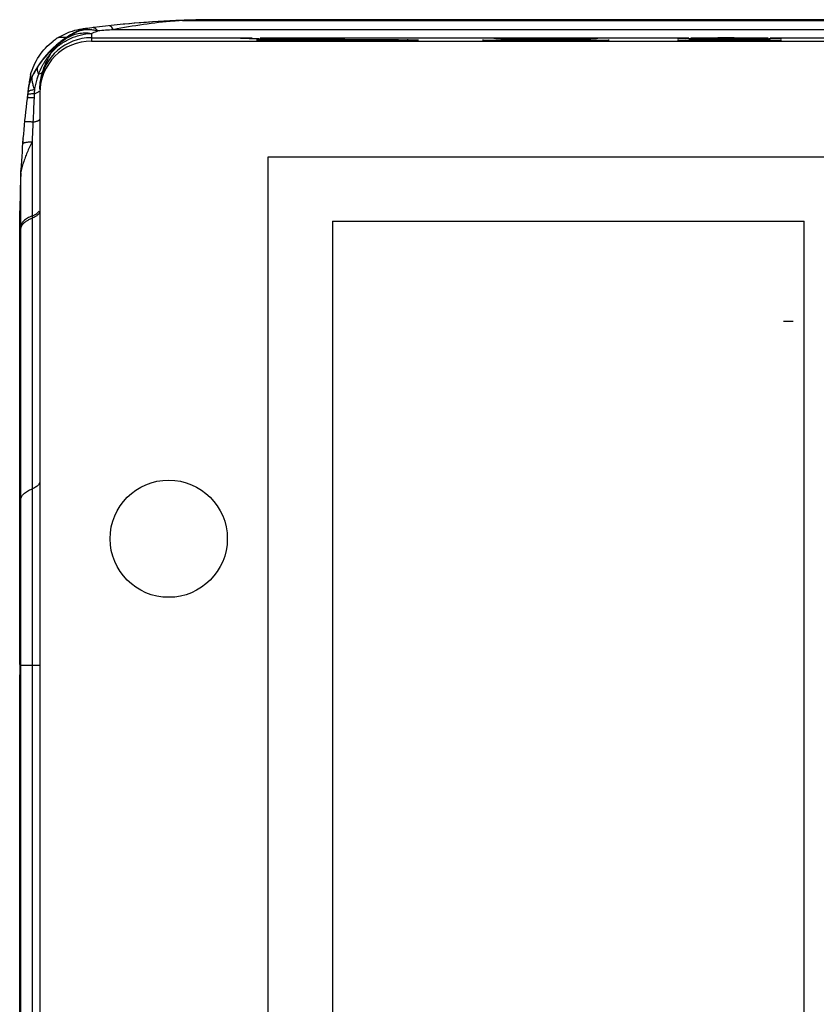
# Model space of a CAD drawing. Header units: millimetres. Extents: x 873 to 1322, y 26 to 485.
# Tile 4 of 6: x 874 to 1034, y 287 to 485. Entities that reach past the tile are written whole.
import ezdxf

# ---------------------------------------------------------------- set-up
doc = ezdxf.new("R2010")
doc.units = ezdxf.units.MM
doc.header["$LTSCALE"] = 30.734
doc.layers.get('0').update_dxf_attribs({"linetype": 'CONTINUOUS'})

msp = doc.modelspace()

# ---------------------------------------------------------------- linework, layer by layer
at = {"color": 6, "linetype": 'Continuous'}
for p, q in [((906.62, 485.33), (906.13, 485.31)), ((906.63, 485.3), (906.13, 485.28)), ((908.98, 485.4), (908.99, 485.32)), ((909.72, 485.41), (909.72, 485.32)), ((1097.53, 485.45), (913.53, 485.45)), ((887.23, 483.71), (886.96, 483.67)), ((887.23, 483.69), (886.96, 483.66)), ((881.48, 481.95), (883.05, 481.95)), ((875.25, 471.62), (875.27, 471.8)), ((873.74, 454.52), (873.75, 454.76)), ((873.75, 454.76), (873.76, 455.06)), ((873.76, 454.53), (873.77, 454.77)), ((873.53, 445.45), (873.53, 446.9)), ((873.53, 355.45), (873.53, 445.45)), ((873.53, 445.45), (873.53, 445.45)), ((873.53, 444.86), (873.76, 444.86)), ((873.53, 444.86), (873.53, 444.86)), ((873.53, 441.95), (873.53, 441.95)), ((873.53, 441.43), (873.53, 441.43)), ((873.53, 390.47), (873.76, 390.47)), ((873.53, 355.45), (873.52, 355.45)), ((873.53, 355.45), (873.54, 353.41)), ((873.53, 355.45), (873.76, 355.45)), ((873.51, 158.52), (873.54, 353.41)), ((873.56, 353.41), (873.55, 353.41))]:
    msp.add_line(p, q, dxfattribs=at)
at = {"color": 7, "linetype": 'Continuous'}
for p, q in [((906.31, 485.31), (906.42, 485.31)), ((906.42, 485.31), (906.56, 485.32)), ((1288.64, 485.31), (906.42, 485.31)), ((906.56, 485.32), (906.62, 485.32)), ((906.62, 485.32), (1288.58, 485.32)), ((887.98, 482.7), (887.98, 481.14)), ((1300.79, 483.43), (892.38, 483.43)), ((887.98, 481.82), (920.36, 481.82)), ((887.98, 481.14), (1307.08, 481.14)), ((936.7, 481.82), (971.36, 481.82)), ((987.7, 481.82), (1008.36, 481.82)), ((1024.7, 481.82), (1042.36, 481.82)), ((876.07, 474.21), (876.03, 474.03)), ((875.25, 471.61), (875.23, 471.45)), ((876.43, 470.48), (876.39, 469.72)), ((877.57, 470.73), (877.57, 40.17)), ((876, 460.81), (876, 51.06)), ((923.54, 53.09), (923.54, 457.81)), ((923.54, 457.81), (1271.51, 457.81)), ((873.76, 455.08), (873.77, 455.16)), ((873.76, 57.15), (873.76, 454.77)), ((873.77, 455.17), (873.77, 455.16)), ((936.52, 444.83), (936.52, 66.07)), ((936.52, 444.83), (1031.54, 444.83)), ((1031.54, 66.07), (1031.54, 444.83)), ((1027.38, 424.67), (1029.36, 424.67)), ((873.76, 355.32), (877.57, 355.32))]:
    msp.add_line(p, q, dxfattribs=at)
msp.add_circle((903.53, 380.82), 11.81, dxfattribs=at)
for centre, radius, start, end in [((913.66, 284.17), 201.28, 92.12, 97.5439), ((913.85, 376.52), 109.05, 94.8801, 101.358), ((913.6, 378.91), 106.64, 94.3149, 94.851), ((913.5, 380.17), 105.38, 93.9148, 94.3145), ((906.34, 479.75), 5.56, 89.1168, 92.1301), ((906.62, 474.07), 11.25, 89.9898, 92.0971), ((894.22, 465.39), 19.85, 117.7864, 124.7718), ((894.33, 464.75), 20.58, 118.576, 123.2579), ((888.27, 475.87), 7.91, 104.5585, 118.5757), ((895.53, 444.75), 39.63, 105.4594, 106.18), ((888.56, 475.93), 7.89, 97.5168, 117.0959), ((888.27, 475.86), 7.91, 99.5223, 104.5545), ((888.27, 475.88), 7.9, 97.5484, 99.5221), ((913.33, 195), 289.19, 94.1538, 94.7747), ((894.32, 464.77), 20.55, 130.6024, 152.633), ((887.98, 470.73), 10.41, 90, 180), ((887.98, 471.41), 10.41, 90.4804, 172.0383), ((894.29, 464.8), 20.51, 128.2535, 130.6045), ((894.31, 464.78), 20.54, 126.5872, 128.2521), ((894.32, 464.76), 20.56, 123.2585, 126.5873), ((887.98, 471.51), 10.31, 90.0001, 90.4875), ((924.38, 849.22), 367.6, 269.2735, 269.5816), ((926.63, 1150.92), 669.32, 269.57777, 269.70931), ((925.95, 124.19), 357.57, 90.3506, 90.642), ((928.47, 1551.37), 1069.77, 269.77227, 270.37272), ((932.67, 855.67), 374.06, 270.4223, 270.629), ((934.3, 707.99), 226.37, 270.6272, 270.7774), ((974.22, 906.92), 425.7, 269.3347, 269.508), ((973.76, 255.39), 226.37, 90.6272, 90.7774), ((975.38, 849.22), 367.6, 269.2735, 269.5816), ((979.53, 1537.35), 1055.74, 269.62921, 270.37442), ((983.67, 855.67), 374.06, 270.4223, 270.629), ((985.3, 707.99), 226.37, 270.6272, 270.7774), ((985.25, 867.29), 386.07, 270.4917, 270.6735), ((1012.38, 849.22), 367.6, 269.2735, 269.5816), ((1012.38, 848.84), 367.6, 269.2735, 269.5816), ((1016.53, 1537.35), 1055.74, 269.62921, 270.37442), ((1016.53, 1536.97), 1055.74, 269.62921, 270.37442), ((1020.67, 856.07), 374.46, 270.4224, 270.6283), ((1020.67, 855.29), 374.06, 270.4223, 270.629), ((894.06, 464.73), 20.28, 145.9855, 152.7019), ((883.07, 470.42), 7.91, 152.8253, 172.4976), ((883.1, 470.58), 7.92, 162.7928, 172.5056), ((883.09, 470.58), 7.91, 159.4026, 162.7894), ((883.08, 470.58), 7.9, 152.6284, 159.402), ((890.8, 469.18), 14.48, 162.8934, 167.2271), ((888, 471.4), 10.43, 172.0346, 179.9807), ((1074.19, 445.44), 200.65, 172.5518, 173.0841), ((892.99, 470), 16.56, 175.3714, 178.3307), ((891.16, 469.12), 14.85, 167.3099, 171.4138), ((1075.38, 445.28), 201.86, 173.0813, 177.1909), ((1675.16, 430.74), 799.71, 177.20681, 177.55864), ((1259.12, 447.14), 383.36, 177.3575, 177.956), ((881.63, 454.77), 7.87, 177.7894, 180.0062), ((874.44, 454.77), 0.681, 177.4215, 179.9695)]:
    msp.add_arc(centre, radius, start, end, dxfattribs=at)
at = {"color": 6, "linetype": 'Continuous'}
for centre, radius, start, end in [((913.64, 284.67), 200.78, 93.4985, 95.6888), ((913.54, 286.08), 199.37, 92.1306, 93.4969), ((913.52, 286.6), 198.85, 91.8237, 91.9883), ((913.52, 286.81), 198.63, 91.3073, 91.8238), ((913.53, 287.78), 197.67, 91.1023, 91.3161), ((913.53, 287.46), 197.99, 89.9992, 91.1023), ((888.2, 470.37), 13.39, 115.0934, 117.6513), ((887.84, 471.11), 12.57, 112.2283, 115.0436), ((887.85, 471.09), 12.59, 107.5043, 112.2439), ((887.77, 471.37), 12.3, 98.0365, 107.5502), ((913.54, 285.24), 200.21, 97.6292, 97.8914), ((888.05, 470.82), 12.93, 124.9277, 127.1133), ((887.61, 471.44), 12.17, 117.5343, 120.2589), ((1073.49, 445.53), 199.95, 172.1296, 172.4493), ((887.43, 471.25), 12.12, 165.3446, 172.107), ((1074.79, 445.36), 201.26, 172.7672, 173.0835), ((1074.26, 445.43), 200.72, 172.5016, 172.7672), ((1075.07, 445.3), 201.54, 175.4105, 175.708), ((1071.77, 445.44), 198.24, 177.7095, 179.5793), ((1073.88, 445.37), 200.36, 177.3815, 177.7127)]:
    msp.add_arc(centre, radius, start, end, dxfattribs=at)
at = {"color": 7, "linetype": 'Continuous'}
for points, knots in [([(879.85, 478.78), (880.09, 479.06), (880.62, 479.61), (881.79, 480.6), (883.46, 481.62), (885.66, 482.42), (887.21, 482.66), (887.98, 482.7)], [0, 0, 0, 0, 0.121765, 0.245705, 0.496535, 0.748821, 1, 1, 1, 1]), ([(882.9, 481.7), (883.26, 481.93), (884.03, 482.33), (885.3, 482.71), (886.63, 482.84), (887.53, 482.77), (887.98, 482.7)], [0, 0, 0, 0, 0.242108, 0.49037, 0.743705, 1, 1, 1, 1]), ([(886.9, 483.4), (886.72, 483.39), (886.36, 483.36), (885.86, 483.26), (885.39, 483.13), (885.1, 483.02), (884.97, 482.95)], [0, 0, 0, 0, 0.274569, 0.532729, 0.772624, 1, 1, 1, 1]), ([(888.05, 483.39), (887.95, 483.39), (887.57, 483.42), (887.18, 483.42), (886.9, 483.4)], [0, 0, 0, 0, 0.257654, 1, 1, 1, 1]), ([(887.98, 482.7), (888.07, 482.74), (888.49, 482.92), (888.92, 483.08), (889.25, 483.19)], [0, 0, 0, 0, 0.226551, 1, 1, 1, 1]), ([(889.25, 483.19), (889.16, 483.22), (888.76, 483.31), (888.35, 483.36), (888.05, 483.39)], [0, 0, 0, 0, 0.251496, 1, 1, 1, 1]), ([(889.25, 483.19), (889.18, 483.3), (889.02, 483.48), (888.8, 483.68), (888.63, 483.78), (888.5, 483.83), (888.38, 483.85), (888.3, 483.85), (888.26, 483.84)], [0, 0, 0, 0, 0.319166, 0.585659, 0.7014, 0.807344, 0.90583, 1, 1, 1, 1]), ([(892.38, 483.43), (892.31, 483.56), (892.21, 483.73), (892.05, 483.93), (891.94, 484.05), (891.83, 484.13), (891.72, 484.2), (891.62, 484.23), (891.55, 484.23), (891.51, 484.23)], [0, 0, 0, 0, 0.342738, 0.488374, 0.617355, 0.730646, 0.829976, 0.918258, 1, 1, 1, 1]), ([(881.13, 480.35), (881.28, 480.48), (881.6, 480.73), (882.18, 481.18), (882.62, 481.5), (882.9, 481.7)], [0, 0, 0, 0, 0.270388, 0.540236, 1, 1, 1, 1]), ([(919.72, 481.64), (919.59, 481.64), (919.35, 481.65), (919.01, 481.65), (918.76, 481.66), (918.58, 481.66), (918.47, 481.67), (918.37, 481.67), (918.28, 481.67), (918.2, 481.68), (918.14, 481.68), (918.1, 481.68), (918.07, 481.68), (918.06, 481.69), (918.05, 481.69), (918.04, 481.69), (918.03, 481.69), (918.03, 481.69), (918.03, 481.69)], [0, 0, 0, 0, 0.229096, 0.430116, 0.602092, 0.676887, 0.744059, 0.803501, 0.855158, 0.898992, 0.934965, 0.963042, 0.97411, 0.983195, 0.990297, 0.995422, 0.998598, 1, 1, 1, 1]), ([(921.28, 481.36), (921.28, 481.36), (921.28, 481.36), (921.29, 481.37), (921.3, 481.37), (921.32, 481.37), (921.33, 481.37), (921.37, 481.38), (921.42, 481.38), (921.5, 481.38), (921.59, 481.39), (921.7, 481.39), (921.82, 481.4), (921.97, 481.4), (922.19, 481.41), (922.5, 481.42), (922.93, 481.42), (923.23, 481.43), (923.4, 481.43)], [0, 0, 0, 0, 0.001477, 0.004671, 0.009789, 0.016866, 0.025913, 0.036931, 0.064882, 0.1007, 0.144362, 0.195839, 0.2551, 0.322101, 0.396755, 0.568635, 0.769973, 1, 1, 1, 1]), ([(923.51, 481.29), (923.34, 481.29), (923.02, 481.3), (922.57, 481.31), (922.24, 481.31), (922, 481.32), (921.85, 481.32), (921.72, 481.33), (921.61, 481.33), (921.51, 481.34), (921.43, 481.34), (921.37, 481.35), (921.34, 481.35), (921.32, 481.35), (921.3, 481.35), (921.29, 481.36), (921.28, 481.36), (921.28, 481.36), (921.28, 481.36)], [0, 0, 0, 0, 0.229804, 0.431073, 0.60298, 0.677666, 0.744702, 0.804002, 0.855524, 0.899233, 0.935097, 0.963083, 0.974114, 0.98317, 0.990251, 0.995366, 0.998549, 1, 1, 1, 1]), ([(924.22, 481.61), (924.13, 481.61), (923.8, 481.61), (923.48, 481.61), (923.23, 481.61)], [0, 0, 0, 0, 0.25502, 1, 1, 1, 1]), ([(923.28, 481.36), (923.28, 481.36), (923.28, 481.36), (923.29, 481.36), (923.3, 481.37), (923.32, 481.37), (923.35, 481.37), (923.39, 481.38), (923.44, 481.38), (923.49, 481.38), (923.58, 481.39), (923.72, 481.39), (923.91, 481.4), (924.12, 481.4), (924.38, 481.41), (924.66, 481.41), (924.97, 481.42), (925.32, 481.43), (925.83, 481.43), (926.55, 481.44), (927.49, 481.45), (928.52, 481.46), (929.64, 481.46), (930.83, 481.47), (932.09, 481.48), (933.41, 481.48), (935.22, 481.48), (936.6, 481.49), (937.53, 481.49)], [0, 0, 0, 0, 0.000131, 0.000382, 0.001313, 0.002836, 0.004954, 0.007669, 0.010977, 0.014879, 0.019372, 0.030125, 0.04322, 0.058625, 0.076294, 0.096181, 0.118241, 0.142429, 0.168688, 0.227141, 0.293026, 0.365739, 0.444545, 0.528682, 0.617358, 0.709747, 0.805007, 1, 1, 1, 1]), ([(937.53, 481.22), (936.14, 481.22), (933.44, 481.22), (929.63, 481.23), (926.35, 481.26), (924.37, 481.28), (923.51, 481.29)], [0, 0, 0, 0, 0.298173, 0.576275, 0.815585, 1, 1, 1, 1]), ([(936.7, 481.69), (936.7, 481.69), (936.7, 481.69), (936.69, 481.7), (936.69, 481.7), (936.68, 481.7), (936.65, 481.7), (936.62, 481.7), (936.58, 481.71), (936.52, 481.71), (936.46, 481.71), (936.39, 481.71), (936.31, 481.71), (936.19, 481.72), (936.01, 481.72), (935.77, 481.73), (935.49, 481.73), (935.18, 481.73), (934.84, 481.74), (934.47, 481.74), (933.93, 481.75), (933.19, 481.75), (932.23, 481.76), (931.21, 481.76), (930.14, 481.76), (929.03, 481.76), (927.92, 481.76), (926.82, 481.76), (925.43, 481.76), (924.42, 481.75), (923.76, 481.75)], [0, 0, 0, 0, 0.000133, 0.000428, 0.000904, 0.001562, 0.003429, 0.00603, 0.009362, 0.013421, 0.018203, 0.023706, 0.029924, 0.036854, 0.052807, 0.071475, 0.092764, 0.116581, 0.142829, 0.171376, 0.202078, 0.269373, 0.343485, 0.422991, 0.506418, 0.592191, 0.678693, 0.764311, 0.847427, 1, 1, 1, 1]), ([(939.03, 481.69), (939.03, 481.69), (939.03, 481.69), (939.02, 481.69), (939.01, 481.69), (939, 481.69), (938.99, 481.68), (938.96, 481.68), (938.92, 481.68), (938.86, 481.68), (938.79, 481.67), (938.7, 481.67), (938.6, 481.67), (938.49, 481.66), (938.32, 481.66), (938.07, 481.65), (937.73, 481.65), (937.5, 481.64), (937.37, 481.64)], [0, 0, 0, 0, 0.001402, 0.004575, 0.009695, 0.016792, 0.025871, 0.036935, 0.065002, 0.100964, 0.144787, 0.196432, 0.255861, 0.32302, 0.397805, 0.569776, 0.770824, 1, 1, 1, 1]), ([(937.53, 481.49), (938.46, 481.49), (939.84, 481.48), (941.65, 481.48), (942.97, 481.48), (944.23, 481.47), (945.42, 481.46), (946.54, 481.46), (947.57, 481.45), (948.51, 481.44), (949.23, 481.43), (949.74, 481.43), (950.09, 481.42), (950.4, 481.41), (950.69, 481.41), (950.94, 481.4), (951.16, 481.4), (951.34, 481.39), (951.48, 481.39), (951.57, 481.38), (951.62, 481.38), (951.67, 481.38), (951.71, 481.37), (951.74, 481.37), (951.76, 481.37), (951.77, 481.36), (951.78, 481.36), (951.78, 481.36), (951.78, 481.36)], [0, 0, 0, 0, 0.194991, 0.29025, 0.382639, 0.471315, 0.555451, 0.634258, 0.70697, 0.772856, 0.831309, 0.857569, 0.881756, 0.903817, 0.923704, 0.941373, 0.956778, 0.969874, 0.980627, 0.98512, 0.989022, 0.992331, 0.995045, 0.997164, 0.998687, 0.999618, 0.999869, 1, 1, 1, 1]), ([(951.66, 481.29), (950.8, 481.28), (948.82, 481.26), (945.52, 481.24), (941.67, 481.22), (938.94, 481.22), (937.53, 481.22)], [0, 0, 0, 0, 0.182453, 0.421414, 0.700355, 1, 1, 1, 1]), ([(951.55, 481.43), (951.72, 481.43), (952.04, 481.42), (952.49, 481.42), (952.82, 481.41), (953.06, 481.4), (953.21, 481.4), (953.34, 481.39), (953.45, 481.39), (953.55, 481.38), (953.63, 481.38), (953.69, 481.38), (953.72, 481.37), (953.74, 481.37), (953.76, 481.37), (953.77, 481.37), (953.78, 481.36), (953.78, 481.36), (953.78, 481.36)], [0, 0, 0, 0, 0.229805, 0.431073, 0.602981, 0.677666, 0.744702, 0.804002, 0.855524, 0.899234, 0.935097, 0.963083, 0.974114, 0.98317, 0.990251, 0.995366, 0.998549, 1, 1, 1, 1]), ([(953.78, 481.36), (953.78, 481.36), (953.78, 481.36), (953.77, 481.36), (953.76, 481.35), (953.75, 481.35), (953.73, 481.35), (953.69, 481.35), (953.64, 481.34), (953.56, 481.34), (953.47, 481.33), (953.36, 481.33), (953.24, 481.32), (953.1, 481.32), (952.87, 481.31), (952.56, 481.31), (952.13, 481.3), (951.83, 481.29), (951.66, 481.29)], [0, 0, 0, 0, 0.001477, 0.004671, 0.009789, 0.016866, 0.025913, 0.036931, 0.064882, 0.100701, 0.144363, 0.195839, 0.255101, 0.322102, 0.396755, 0.568636, 0.769974, 1, 1, 1, 1]), ([(969.27, 481.25), (969.08, 481.25), (968.73, 481.26), (968.3, 481.26), (967.99, 481.27), (967.78, 481.27), (967.59, 481.28), (967.43, 481.28), (967.28, 481.29), (967.15, 481.29), (967.04, 481.29), (966.95, 481.3), (966.89, 481.3), (966.85, 481.31), (966.82, 481.31), (966.81, 481.31), (966.79, 481.31), (966.79, 481.31), (966.78, 481.32), (966.78, 481.32)], [0, 0, 0, 0, 0.228107, 0.428753, 0.51838, 0.600709, 0.675618, 0.742982, 0.80268, 0.85459, 0.898638, 0.934784, 0.962992, 0.974109, 0.983231, 0.990356, 0.99549, 0.998654, 1, 1, 1, 1]), ([(969.32, 481.67), (969.3, 481.67), (969.26, 481.67), (969.2, 481.68), (969.15, 481.68), (969.11, 481.68), (969.07, 481.68), (969.05, 481.69), (969.04, 481.69), (969.04, 481.69), (969.03, 481.69), (969.03, 481.69), (969.03, 481.69)], [0, 0, 0, 0, 0.232124, 0.433773, 0.604827, 0.745174, 0.854716, 0.933392, 0.961171, 0.981296, 0.993938, 1, 1, 1, 1]), ([(970.72, 481.64), (970.44, 481.65), (969.97, 481.65), (969.51, 481.66), (969.32, 481.67)], [0, 0, 0, 0, 0.598947, 1, 1, 1, 1]), ([(989.7, 481.32), (989.7, 481.32), (989.7, 481.32), (989.7, 481.32), (989.69, 481.32), (989.67, 481.32), (989.65, 481.33), (989.62, 481.33), (989.59, 481.33), (989.55, 481.33), (989.48, 481.34), (989.39, 481.34), (989.25, 481.34), (989.1, 481.35), (988.92, 481.35), (988.72, 481.36), (988.49, 481.36), (988.25, 481.36), (987.88, 481.37), (987.37, 481.37), (986.7, 481.38), (985.96, 481.39), (985.16, 481.39), (984.31, 481.4), (983.41, 481.4), (982.47, 481.4), (981.18, 481.41), (979.53, 481.41), (977.89, 481.41), (976.59, 481.4), (975.65, 481.4), (974.75, 481.4), (973.9, 481.39), (973.1, 481.39), (972.36, 481.38), (971.69, 481.37), (971.18, 481.37), (970.81, 481.36), (970.57, 481.36), (970.34, 481.36), (970.14, 481.35), (969.96, 481.35), (969.81, 481.34), (969.67, 481.34), (969.58, 481.34), (969.51, 481.33), (969.47, 481.33), (969.44, 481.33), (969.41, 481.33), (969.39, 481.32), (969.37, 481.32), (969.37, 481.32), (969.36, 481.32), (969.36, 481.32), (969.36, 481.32)], [0, 0, 0, 0, 0.000065, 0.000191, 0.000657, 0.001419, 0.002479, 0.003836, 0.005491, 0.007442, 0.009688, 0.015064, 0.021609, 0.029311, 0.038147, 0.048092, 0.059123, 0.071213, 0.08434, 0.113569, 0.146512, 0.182856, 0.222263, 0.264337, 0.308682, 0.354874, 0.402461, 0.499987, 0.597512, 0.645099, 0.691292, 0.735638, 0.777716, 0.817125, 0.853473, 0.886419, 0.915653, 0.92878, 0.940872, 0.951904, 0.96185, 0.970687, 0.97839, 0.984936, 0.990311, 0.992558, 0.994509, 0.996164, 0.997521, 0.998581, 0.999343, 0.999809, 0.999935, 1, 1, 1, 1]), ([(969.45, 481.72), (969.63, 481.72), (970.04, 481.73), (970.45, 481.74), (970.69, 481.74)], [0, 0, 0, 0, 0.421782, 1, 1, 1, 1]), ([(988.56, 481.24), (987.19, 481.23), (984.19, 481.21), (979.57, 481.2), (974.95, 481.21), (971.94, 481.23), (970.56, 481.24)], [0, 0, 0, 0, 0.228971, 0.49929, 0.769976, 1, 1, 1, 1]), ([(987.7, 481.69), (987.7, 481.69), (987.7, 481.7), (987.69, 481.7), (987.68, 481.7), (987.66, 481.7), (987.64, 481.7), (987.61, 481.7), (987.58, 481.71), (987.53, 481.71), (987.45, 481.71), (987.34, 481.71), (987.22, 481.72), (987.07, 481.72), (986.91, 481.72), (986.73, 481.73), (986.53, 481.73), (986.24, 481.73), (985.83, 481.74), (985.29, 481.74), (984.7, 481.75), (984.06, 481.75), (983.37, 481.76), (982.65, 481.76), (981.89, 481.76), (980.85, 481.76), (979.53, 481.76), (978.21, 481.76), (977.17, 481.76), (976.41, 481.76), (975.69, 481.76), (975.01, 481.75), (974.36, 481.75), (973.77, 481.74), (973.24, 481.74), (972.83, 481.73), (972.53, 481.73), (972.33, 481.73), (972.15, 481.72), (971.99, 481.72), (971.84, 481.72), (971.72, 481.71), (971.61, 481.71), (971.53, 481.71), (971.48, 481.71), (971.45, 481.7), (971.42, 481.7), (971.4, 481.7), (971.38, 481.7), (971.37, 481.7), (971.37, 481.7), (971.36, 481.69), (971.36, 481.69)], [0, 0, 0, 0, 0.000185, 0.000652, 0.001415, 0.002475, 0.003834, 0.005489, 0.007441, 0.009687, 0.015062, 0.021604, 0.029303, 0.038141, 0.04809, 0.059124, 0.071215, 0.084338, 0.113562, 0.146512, 0.182854, 0.222254, 0.264336, 0.308681, 0.354867, 0.402458, 0.499984, 0.59751, 0.6451, 0.691287, 0.735635, 0.777721, 0.817122, 0.85347, 0.886425, 0.915652, 0.928776, 0.940869, 0.951905, 0.961856, 0.970695, 0.978395, 0.984937, 0.990312, 0.992559, 0.99451, 0.996166, 0.997525, 0.998585, 0.999348, 0.999815, 1, 1, 1, 1]), ([(989.61, 481.67), (989.43, 481.66), (989.02, 481.65), (988.61, 481.65), (988.37, 481.64)], [0, 0, 0, 0, 0.421782, 1, 1, 1, 1]), ([(990.03, 481.69), (990.03, 481.69), (990.03, 481.69), (990.02, 481.69), (990.01, 481.69), (990, 481.69), (989.99, 481.68), (989.96, 481.68), (989.92, 481.68), (989.86, 481.68), (989.79, 481.67), (989.7, 481.67), (989.64, 481.67), (989.61, 481.67)], [0, 0, 0, 0, 0.005483, 0.017882, 0.037894, 0.06563, 0.101117, 0.144357, 0.254052, 0.394606, 0.565881, 0.76773, 1, 1, 1, 1]), ([(992.28, 481.32), (992.28, 481.32), (992.28, 481.31), (992.27, 481.31), (992.26, 481.31), (992.24, 481.31), (992.22, 481.31), (992.18, 481.3), (992.11, 481.3), (992.02, 481.29), (991.91, 481.29), (991.78, 481.29), (991.63, 481.28), (991.47, 481.28), (991.28, 481.27), (991.07, 481.27), (990.76, 481.26), (990.33, 481.26), (989.98, 481.25), (989.79, 481.25)], [0, 0, 0, 0, 0.001342, 0.004503, 0.009634, 0.016757, 0.025878, 0.036995, 0.065204, 0.101353, 0.145404, 0.197318, 0.257016, 0.324381, 0.399289, 0.481617, 0.571244, 0.771896, 1, 1, 1, 1]), ([(1007.72, 481.64), (1007.59, 481.64), (1007.35, 481.65), (1007.01, 481.65), (1006.76, 481.66), (1006.58, 481.66), (1006.47, 481.67), (1006.37, 481.67), (1006.28, 481.67), (1006.2, 481.68), (1006.14, 481.68), (1006.1, 481.68), (1006.07, 481.68), (1006.06, 481.69), (1006.05, 481.69), (1006.04, 481.69), (1006.03, 481.69), (1006.03, 481.69), (1006.03, 481.69)], [0, 0, 0, 0, 0.229096, 0.430116, 0.602092, 0.676887, 0.744059, 0.803501, 0.855158, 0.898992, 0.934965, 0.963042, 0.97411, 0.983195, 0.990297, 0.995422, 0.998598, 1, 1, 1, 1]), ([(1007.72, 481.27), (1007.59, 481.27), (1007.35, 481.27), (1007.01, 481.28), (1006.76, 481.28), (1006.58, 481.29), (1006.47, 481.29), (1006.37, 481.29), (1006.28, 481.3), (1006.2, 481.3), (1006.14, 481.3), (1006.1, 481.31), (1006.07, 481.31), (1006.06, 481.31), (1006.05, 481.31), (1006.04, 481.31), (1006.03, 481.31), (1006.03, 481.32), (1006.03, 481.32)], [0, 0, 0, 0, 0.229096, 0.430116, 0.602092, 0.676887, 0.744059, 0.803501, 0.855158, 0.898992, 0.934965, 0.963042, 0.97411, 0.983195, 0.990297, 0.995422, 0.998598, 1, 1, 1, 1]), ([(1024.7, 481.32), (1024.7, 481.32), (1024.7, 481.32), (1024.69, 481.32), (1024.68, 481.32), (1024.66, 481.32), (1024.64, 481.33), (1024.61, 481.33), (1024.58, 481.33), (1024.53, 481.33), (1024.45, 481.33), (1024.34, 481.34), (1024.22, 481.34), (1024.07, 481.34), (1023.91, 481.35), (1023.73, 481.35), (1023.53, 481.35), (1023.24, 481.36), (1022.83, 481.36), (1022.29, 481.37), (1021.7, 481.37), (1021.06, 481.38), (1020.37, 481.38), (1019.65, 481.38), (1018.89, 481.39), (1017.85, 481.39), (1016.53, 481.39), (1015.21, 481.39), (1014.17, 481.39), (1013.41, 481.38), (1012.69, 481.38), (1012.01, 481.38), (1011.36, 481.37), (1010.77, 481.37), (1010.24, 481.36), (1009.83, 481.36), (1009.53, 481.35), (1009.33, 481.35), (1009.15, 481.35), (1008.99, 481.34), (1008.84, 481.34), (1008.72, 481.34), (1008.61, 481.33), (1008.53, 481.33), (1008.48, 481.33), (1008.45, 481.33), (1008.42, 481.33), (1008.4, 481.32), (1008.38, 481.32), (1008.37, 481.32), (1008.37, 481.32), (1008.36, 481.32), (1008.36, 481.32)], [0, 0, 0, 0, 0.000185, 0.000652, 0.001415, 0.002475, 0.003834, 0.005489, 0.007441, 0.009687, 0.015062, 0.021604, 0.029303, 0.038141, 0.04809, 0.059124, 0.071215, 0.084338, 0.113562, 0.146512, 0.182854, 0.222254, 0.264336, 0.308681, 0.354867, 0.402458, 0.499984, 0.59751, 0.6451, 0.691287, 0.735635, 0.777721, 0.817122, 0.85347, 0.886425, 0.915652, 0.928776, 0.940869, 0.951905, 0.961856, 0.970695, 0.978395, 0.984937, 0.990312, 0.992559, 0.99451, 0.996166, 0.997525, 0.998585, 0.999348, 0.999815, 1, 1, 1, 1]), ([(1023.14, 481.73), (1022.63, 481.74), (1021.47, 481.75), (1018.84, 481.76), (1016.01, 481.77), (1013.2, 481.76), (1011.36, 481.75), (1010.05, 481.74), (1009.23, 481.73), (1008.9, 481.72), (1008.76, 481.71)], [0, 0, 0, 0, 0.107808, 0.242049, 0.548278, 0.697273, 0.828443, 0.931943, 0.970778, 1, 1, 1, 1]), ([(1024.3, 481.71), (1024.14, 481.72), (1023.75, 481.73), (1023.37, 481.73), (1023.14, 481.73)], [0, 0, 0, 0, 0.422865, 1, 1, 1, 1]), ([(1027.03, 481.69), (1027.03, 481.69), (1027.03, 481.69), (1027.02, 481.69), (1027.01, 481.69), (1026.99, 481.68), (1026.97, 481.68), (1026.94, 481.68), (1026.88, 481.68), (1026.8, 481.67), (1026.7, 481.67), (1026.58, 481.67), (1026.44, 481.66), (1026.29, 481.66), (1026.05, 481.65), (1025.72, 481.65), (1025.27, 481.64), (1024.94, 481.64), (1024.77, 481.64)], [0, 0, 0, 0, 0.00132, 0.004484, 0.00963, 0.016777, 0.02593, 0.037084, 0.065384, 0.101638, 0.145802, 0.19783, 0.25765, 0.32513, 0.40013, 0.572128, 0.772517, 1, 1, 1, 1]), ([(1027.03, 481.32), (1027.03, 481.32), (1027.03, 481.31), (1027.02, 481.31), (1027.01, 481.31), (1026.99, 481.31), (1026.97, 481.31), (1026.94, 481.3), (1026.88, 481.3), (1026.8, 481.3), (1026.7, 481.29), (1026.58, 481.29), (1026.44, 481.29), (1026.29, 481.28), (1026.06, 481.28), (1025.72, 481.27), (1025.27, 481.27), (1024.95, 481.26), (1024.78, 481.26)], [0, 0, 0, 0, 0.001321, 0.004484, 0.00963, 0.016777, 0.025929, 0.037083, 0.065381, 0.101634, 0.145796, 0.197821, 0.257639, 0.325117, 0.400115, 0.572113, 0.772506, 1, 1, 1, 1]), ([(877.24, 476.07), (877.8, 476.89), (878.57, 477.87), (879.59, 478.95), (880.26, 479.61), (880.78, 480.06), (881.13, 480.35)], [0, 0, 0, 0, 0.513829, 0.641395, 0.76623, 1, 1, 1, 1]), ([(877.33, 474.52), (877.48, 474.9), (877.73, 475.47), (878.11, 476.21), (878.42, 476.75), (878.69, 477.2), (878.91, 477.54), (879.09, 477.8), (879.27, 478.06), (879.42, 478.27), (879.55, 478.43), (879.65, 478.55), (879.75, 478.67), (879.81, 478.74), (879.85, 478.78)], [0, 0, 0, 0, 0.250036, 0.375283, 0.500673, 0.626017, 0.68865, 0.751336, 0.814289, 0.877441, 0.909008, 0.940531, 0.971498, 1, 1, 1, 1]), ([(878.12, 474.94), (878.23, 475.29), (878.41, 475.81), (878.69, 476.48), (878.99, 477.12), (879.38, 477.89), (879.7, 478.49), (879.85, 478.78)], [0, 0, 0, 0, 0.260792, 0.389933, 0.517857, 0.766498, 1, 1, 1, 1]), ([(879.85, 478.78), (880.01, 479.07), (880.4, 479.64), (880.87, 480.13), (881.13, 480.35)], [0, 0, 0, 0, 0.503421, 1, 1, 1, 1]), ([(877.33, 474.52), (877.29, 474.43), (877.16, 474.07), (877.04, 473.71), (876.95, 473.44)], [0, 0, 0, 0, 0.249659, 1, 1, 1, 1]), ([(877.33, 474.52), (877.26, 474.67), (877.16, 474.96), (877.08, 475.38), (877.1, 475.7), (877.17, 475.93), (877.22, 476.02), (877.24, 476.07)], [0, 0, 0, 0, 0.306713, 0.569437, 0.79566, 0.899525, 1, 1, 1, 1]), ([(877.33, 474.52), (877.42, 474.54), (877.6, 474.58), (877.83, 474.67), (878.01, 474.79), (878.09, 474.89), (878.12, 474.94)], [0, 0, 0, 0, 0.317241, 0.584595, 0.807991, 1, 1, 1, 1]), ([(877.66, 472.85), (877.68, 473.02), (877.79, 473.73), (877.96, 474.43), (878.12, 474.94)], [0, 0, 0, 0, 0.248004, 1, 1, 1, 1]), ([(876.03, 474.03), (876.02, 473.99), (875.99, 473.93), (875.97, 473.83), (875.96, 473.73), (875.95, 473.61), (875.95, 473.48), (875.97, 473.28), (876, 473), (876.07, 472.63), (876.18, 472.23), (876.31, 471.79), (876.42, 471.49), (876.48, 471.34)], [0, 0, 0, 0, 0.040018, 0.074892, 0.11066, 0.151978, 0.199342, 0.252096, 0.371249, 0.506484, 0.657067, 0.822014, 1, 1, 1, 1]), ([(877.57, 471.43), (877.57, 471.55), (877.57, 472.02), (877.61, 472.49), (877.66, 472.85)], [0, 0, 0, 0, 0.24876, 1, 1, 1, 1]), ([(875.32, 470.99), (875.29, 470.97), (875.25, 470.94), (875.19, 470.88), (875.15, 470.82), (875.14, 470.77), (875.14, 470.75)], [0, 0, 0, 0, 0.295454, 0.554816, 0.785763, 1, 1, 1, 1]), ([(876.43, 470.48), (876.3, 470.49), (876.06, 470.48), (875.72, 470.47), (875.49, 470.45), (875.34, 470.42), (875.27, 470.41), (875.24, 470.4)], [0, 0, 0, 0, 0.330811, 0.610606, 0.834724, 0.924723, 1, 1, 1, 1]), ([(876.48, 471.34), (876.35, 471.32), (876.11, 471.28), (875.79, 471.2), (875.53, 471.11), (875.38, 471.03), (875.32, 470.99)], [0, 0, 0, 0, 0.318584, 0.591626, 0.818495, 1, 1, 1, 1]), ([(876.43, 470.48), (876.54, 470.53), (876.75, 470.61), (877.04, 470.76), (877.27, 470.92), (877.39, 471.03), (877.44, 471.1)], [0, 0, 0, 0, 0.305338, 0.574906, 0.80631, 1, 1, 1, 1]), ([(875.16, 469.68), (875.14, 469.67), (875.1, 469.66), (875.05, 469.65), (875.02, 469.63), (875, 469.62), (875, 469.61), (874.99, 469.6)], [0, 0, 0, 0, 0.377089, 0.661402, 0.771131, 0.861601, 1, 1, 1, 1]), ([(875.24, 470.4), (875.22, 470.39), (875.18, 470.38), (875.13, 470.35), (875.09, 470.33), (875.08, 470.3), (875.08, 470.29)], [0, 0, 0, 0, 0.35626, 0.632867, 0.839666, 1, 1, 1, 1]), ([(876.39, 469.72), (876.26, 469.72), (876, 469.72), (875.66, 469.72), (875.39, 469.71), (875.23, 469.69), (875.16, 469.68)], [0, 0, 0, 0, 0.332091, 0.612676, 0.836613, 1, 1, 1, 1]), ([(876.17, 464.81), (876.04, 464.82), (875.8, 464.83), (875.47, 464.84), (875.17, 464.85), (874.93, 464.86), (874.74, 464.86), (874.61, 464.85), (874.54, 464.84), (874.51, 464.84), (874.49, 464.83), (874.48, 464.83), (874.47, 464.82), (874.47, 464.82)], [0, 0, 0, 0, 0.223043, 0.421975, 0.594286, 0.737481, 0.849505, 0.930022, 0.958548, 0.979364, 0.986963, 0.992787, 1, 1, 1, 1]), ([(876.17, 464.81), (876.27, 464.83), (876.47, 464.87), (876.75, 464.94), (877, 465.01), (877.2, 465.09), (877.36, 465.16), (877.46, 465.23), (877.52, 465.29), (877.54, 465.33), (877.56, 465.37), (877.57, 465.4), (877.57, 465.42)], [0, 0, 0, 0, 0.203629, 0.38652, 0.546789, 0.682758, 0.79353, 0.880401, 0.915877, 0.946874, 0.974432, 1, 1, 1, 1]), ([(876, 460.81), (875.86, 460.8), (875.6, 460.78), (875.22, 460.75), (874.89, 460.71), (874.61, 460.66), (874.42, 460.61), (874.3, 460.57), (874.23, 460.54), (874.17, 460.51), (874.13, 460.47), (874.1, 460.44), (874.09, 460.41), (874.09, 460.4)], [0, 0, 0, 0, 0.211031, 0.400608, 0.566249, 0.705586, 0.816922, 0.862206, 0.9008, 0.933035, 0.959483, 0.981187, 1, 1, 1, 1]), ([(876, 460.81), (875.82, 460.46), (875.48, 459.76), (875.01, 458.71), (874.6, 457.67), (874.36, 456.98), (874.24, 456.65)], [0, 0, 0, 0, 0.260964, 0.516633, 0.764603, 1, 1, 1, 1]), ([(874.24, 456.65), (874.18, 456.45), (874.09, 456.16), (873.99, 455.83), (873.94, 455.65), (873.91, 455.52), (873.87, 455.4), (873.85, 455.29), (873.82, 455.18), (873.8, 455.1), (873.79, 455.04), (873.78, 454.99), (873.78, 454.95), (873.77, 454.91), (873.77, 454.88), (873.76, 454.86), (873.76, 454.83), (873.76, 454.81), (873.76, 454.8)], [0, 0, 0, 0, 0.325254, 0.4761, 0.547607, 0.616544, 0.681248, 0.742465, 0.800847, 0.850439, 0.873214, 0.897535, 0.924113, 0.944958, 0.957221, 0.970244, 0.985449, 1, 1, 1, 1]), ([(876, 445.89), (876.18, 445.96), (876.5, 446.11), (876.87, 446.33), (877.11, 446.51), (877.3, 446.69), (877.41, 446.84), (877.46, 446.94)], [0, 0, 0, 0, 0.309239, 0.578312, 0.697627, 0.807217, 1, 1, 1, 1]), ([(877.57, 446.9), (877.57, 446.83), (877.55, 446.7), (877.47, 446.5), (877.34, 446.3), (877.16, 446.11), (876.93, 445.92), (876.66, 445.75), (876.35, 445.59), (876.12, 445.49), (876, 445.44)], [0, 0, 0, 0, 0.087779, 0.181446, 0.284653, 0.40015, 0.529708, 0.673452, 0.830609, 1, 1, 1, 1]), ([(876, 445.89), (875.83, 445.83), (875.51, 445.68), (875.06, 445.45), (874.67, 445.2), (874.34, 444.94), (874.08, 444.67), (873.9, 444.39), (873.78, 444.1), (873.76, 443.91), (873.76, 443.81)], [0, 0, 0, 0, 0.171791, 0.329337, 0.472124, 0.600258, 0.714759, 0.817455, 0.911219, 1, 1, 1, 1]), ([(874.02, 444.1), (874.11, 444.23), (874.28, 444.42), (874.55, 444.65), (874.88, 444.89), (875.36, 445.16), (875.78, 445.35), (876, 445.44)], [0, 0, 0, 0, 0.20126, 0.314248, 0.435692, 0.702916, 1, 1, 1, 1]), ([(873.76, 443.34), (873.76, 443.4), (873.77, 443.53), (873.84, 443.79), (873.94, 443.98), (874.02, 444.1)], [0, 0, 0, 0, 0.233467, 0.475009, 1, 1, 1, 1]), ([(877.39, 391.8), (877.32, 391.71), (877.16, 391.52), (876.84, 391.28), (876.45, 391.06), (876.16, 390.93), (876.01, 390.87)], [0, 0, 0, 0, 0.201293, 0.435585, 0.702858, 1, 1, 1, 1]), ([(877.57, 392.33), (877.57, 392.24), (877.53, 392.05), (877.44, 391.88), (877.39, 391.8)], [0, 0, 0, 0, 0.474151, 1, 1, 1, 1]), ([(873.76, 388.77), (873.76, 388.86), (873.78, 389.06), (873.9, 389.35), (874.08, 389.63), (874.34, 389.91), (874.67, 390.17), (875.06, 390.42), (875.51, 390.66), (875.83, 390.8), (876, 390.87)], [0, 0, 0, 0, 0.088891, 0.182797, 0.285619, 0.400197, 0.528339, 0.671054, 0.828446, 1, 1, 1, 1])]:
    msp.add_open_spline(points, degree=3, knots=knots, dxfattribs=at)
at = {"color": 6, "linetype": 'Continuous'}
for points in [[(886.05, 483.55), (886.03, 483.53), (886.01, 483.5), (886, 483.47)], [(886.1, 483.5), (886.08, 483.52), (886.07, 483.53), (886.05, 483.55)], [(881.06, 481.7), (880.92, 481.61), (880.78, 481.52), (880.65, 481.42)], [(881.48, 481.95), (881.34, 481.87), (881.2, 481.78), (881.06, 481.7)]]:
    msp.add_open_spline(points, degree=3, dxfattribs=at)
msp.add_open_spline([(875.7, 474.31), (876.05, 475.65), (877.21, 478.23), (879.15, 480.3), (880.25, 481.13)], degree=3, knots=[0, 0, 0, 0, 0.500006, 1, 1, 1, 1], dxfattribs=at)

doc.saveas('drawing.dxf')
